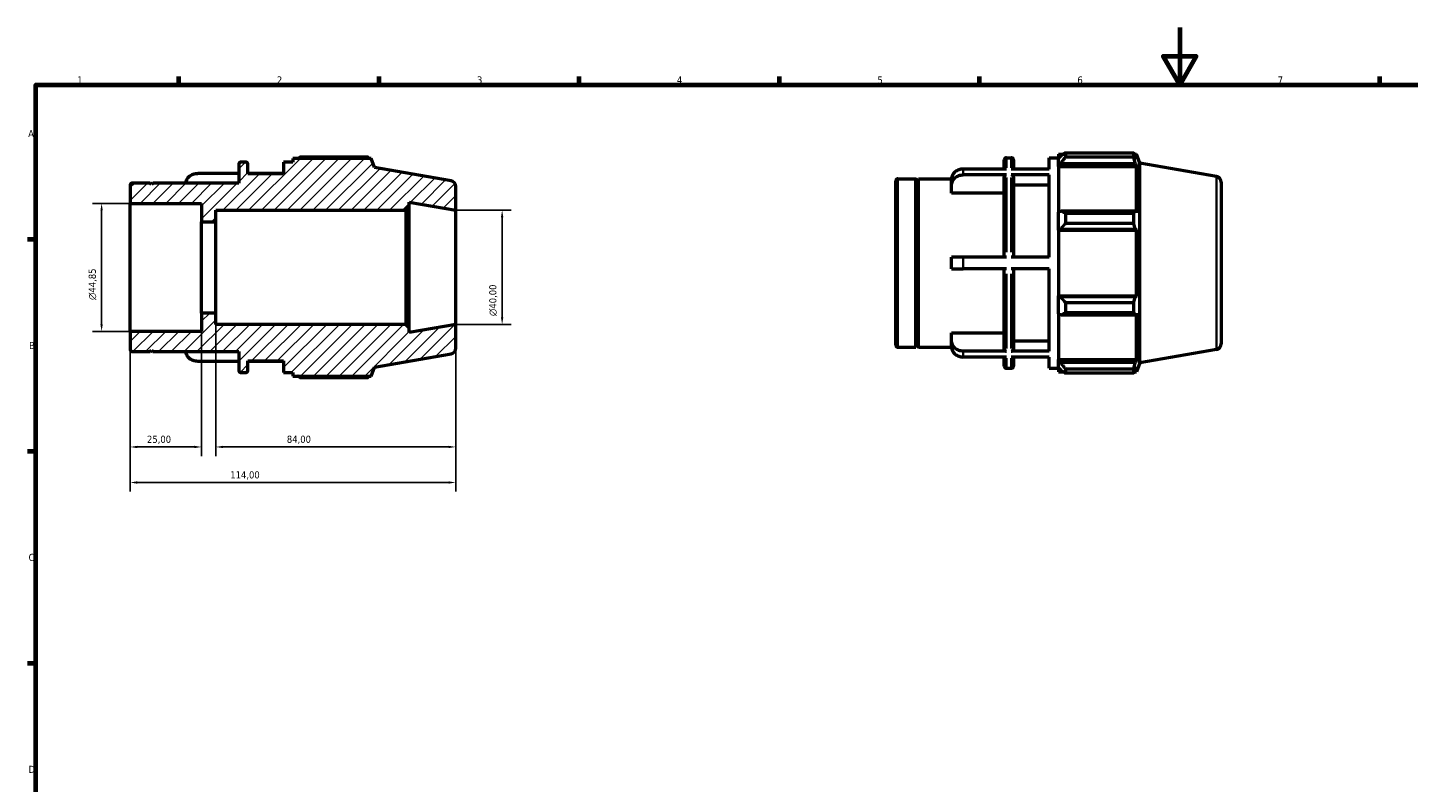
# Model space of a CAD drawing. Header units: millimetres. Extents: x 0 to 931, y 0 to 642.
# Tile 2 of 4: x 17 to 501, y 330 to 594. Entities that reach past the tile are written whole.
import ezdxf

# ---------------------------------------------------------------- set-up
doc = ezdxf.new("R2010")
doc.units = ezdxf.units.MM
for name, color, linetype, lineweight in [('Border (ISO)', 7, 'Continuous', 70), ('Dimension (ISO)', 7, 'Continuous', 25), ('Hatch (ISO)', 7, 'Continuous', 18), ('Visible (ISO)', 7, 'Continuous', 50), ('Visible Narrow (ISO)', 7, 'Continuous', 35)]:
    doc.layers.add(name, color=color, linetype=linetype, lineweight=lineweight)
doc.styles.add('Note Text (ISO)', font='tahoma.ttf')
doc.dimstyles.new('Default (ISO)', dxfattribs={"dimtxt": 2.5, "dimasz": 2.5, "dimexe": 3.175, "dimexo": 0, "dimgap": 0.762, "dimtad": 1, "dimrnd": 1e-08, "dimzin": 0, "dimtxsty": 'Note Text (ISO)', "dimcen": 0.09, "dimdle": 10, "dimclrd": 256, "dimclre": 256, "dimclrt": 232, "dimazin": 0, "dimtfac": 1.40208, "dimtmove": 0, "dimatfit": 3, "dimfxl": 1, "dimtolj": 1, "dimtzin": 0, "dimlwd": -1, "dimlwe": -1, "dimarcsym": 0})

# ---------------------------------------------------------------- blocks, each defined once
blk = doc.blocks.new('Borders Default Border')
at = {"layer": 'Border (ISO)'}
for p, q in [((70.08, 574), (70.08, 576.9)), ((140.17, 574), (140.17, 576.9)), ((210.25, 574), (210.25, 576.9)), ((280.33, 574), (280.33, 576.9)), ((350.42, 574), (350.42, 576.9)), ((490.58, 574), (490.58, 576.9)), ((20, 519.75), (17.1, 519.75)), ((20, 445.5), (17.1, 445.5)), ((20, 371.25), (17.1, 371.25))]:
    blk.add_line(p, q, dxfattribs=at)
at = {"layer": 'Border (ISO)', "flags": 128}
for points in [[(420.5, 594), (420.5, 574), (414.73, 584), (426.27, 584), (420.5, 574)], [(20, 20), (20, 574), (821, 574), (821, 20), (20, 20)]]:
    blk.add_lwpolyline(points, dxfattribs=at)
at = {"layer": 'Border (ISO)', "color": 232, "true_color": 0xca0064, "char_height": 2.5, "attachment_point": 7, "style": 'Note Text (ISO)'}
for s, insert in [('1', (34.48, 574.4)), ('2', (104.37, 574.4)), ('3', (174.43, 574.35)), ('4', (244.42, 574.4)), ('5', (314.64, 574.35)), ('6', (384.66, 574.35)), ('7', (454.77, 574.4)), ('A', (17.29, 555.62)), ('B', (17.59, 481.37)), ('C', (17.43, 407.08)), ('D', (17.43, 332.88))]:
    blk.add_mtext(s, dxfattribs=dict(at, insert=insert))
blk = doc.blocks.new('*D8')
at = {"layer": 'Defpoints', "color": 0, "transparency": 16777216}
for p in [(167, 490), (53, 487.58), (53, 434.62)]:
    blk.add_point(p, dxfattribs=at)
at = {"layer": 'Dimension (ISO)', "transparency": 16777216}
for p, q in [((167, 490), (167, 431.44)), ((53, 487.58), (53, 431.44)), ((164.5, 434.62), (55.5, 434.62))]:
    blk.add_line(p, q, dxfattribs=at)
for points in [[(55.5, 435.04), (55.5, 434.2), (53, 434.62)], [(164.5, 435.04), (164.5, 434.2), (167, 434.62)]]:
    blk.add_solid(points, dxfattribs=at)
at = {"layer": 'Dimension (ISO)', "color": 232, "true_color": 0xca0064, "transparency": 16777216, "insert": (88.05, 438.55), "char_height": 2.5, "attachment_point": 1, "style": 'Note Text (ISO)'}
blk.add_mtext('\\A1;114,00', dxfattribs=at)
blk = doc.blocks.new('*D9')
at = {"layer": 'Defpoints', "color": 0, "transparency": 16777216}
for p in [(83, 494), (167, 490), (83, 447.07)]:
    blk.add_point(p, dxfattribs=at)
at = {"layer": 'Dimension (ISO)', "transparency": 16777216}
for p, q in [((83, 494), (83, 443.9)), ((167, 490), (167, 443.9)), ((164.5, 447.07), (85.5, 447.07))]:
    blk.add_line(p, q, dxfattribs=at)
for points in [[(85.5, 447.49), (85.5, 446.66), (83, 447.07)], [(164.5, 447.49), (164.5, 446.66), (167, 447.07)]]:
    blk.add_solid(points, dxfattribs=at)
at = {"layer": 'Dimension (ISO)', "color": 232, "true_color": 0xca0064, "transparency": 16777216, "insert": (107.86, 451.02), "char_height": 2.5, "attachment_point": 1, "style": 'Note Text (ISO)'}
blk.add_mtext('\\A1;84,00', dxfattribs=at)
blk = doc.blocks.new('*D10')
at = {"layer": 'Defpoints', "color": 0, "transparency": 16777216}
for p in [(78, 494), (53, 487.58), (53, 447.07)]:
    blk.add_point(p, dxfattribs=at)
at = {"layer": 'Dimension (ISO)', "transparency": 16777216}
for p, q in [((78, 494), (78, 443.9)), ((53, 487.58), (53, 443.9)), ((75.5, 447.07), (55.5, 447.07))]:
    blk.add_line(p, q, dxfattribs=at)
for points in [[(55.5, 447.49), (55.5, 446.66), (53, 447.07)], [(75.5, 447.49), (75.5, 446.66), (78, 447.07)]]:
    blk.add_solid(points, dxfattribs=at)
at = {"layer": 'Dimension (ISO)', "color": 232, "true_color": 0xca0064, "transparency": 16777216, "insert": (58.89, 451.01), "char_height": 2.5, "attachment_point": 1, "style": 'Note Text (ISO)'}
blk.add_mtext('\\A1;25,00', dxfattribs=at)
blk = doc.blocks.new('*D11')
at = {"layer": 'Defpoints', "color": 0, "transparency": 16777216}
for p in [(167, 530), (167, 490), (183.24, 490)]:
    blk.add_point(p, dxfattribs=at)
at = {"layer": 'Dimension (ISO)', "transparency": 16777216}
for p, q in [((167, 530), (186.41, 530)), ((183.24, 527.5), (183.24, 492.5)), ((167, 490), (186.41, 490))]:
    blk.add_line(p, q, dxfattribs=at)
for points in [[(182.82, 527.5), (183.66, 527.5), (183.24, 530)], [(182.82, 492.5), (183.66, 492.5), (183.24, 490)]]:
    blk.add_solid(points, dxfattribs=at)
at = {"layer": 'Dimension (ISO)', "color": 232, "true_color": 0xca0064, "transparency": 16777216, "insert": (178.71, 492.94), "char_height": 2.5, "attachment_point": 1, "rotation": 90, "style": 'Note Text (ISO)'}
blk.add_mtext('\\A1;\\fAIGDT|b0|i0;\\H2.5000;\\ln\\fTahoma|b0|i0;\\H2.5000;40,00', dxfattribs=at)
blk = doc.blocks.new('*D12')
at = {"layer": 'Defpoints', "color": 0, "transparency": 16777216}
for p in [(53, 532.42), (43, 487.58), (53, 487.58)]:
    blk.add_point(p, dxfattribs=at)
at = {"layer": 'Dimension (ISO)', "transparency": 16777216}
for p, q in [((53, 532.42), (39.83, 532.42)), ((43, 529.92), (43, 490.08)), ((53, 487.58), (39.83, 487.58))]:
    blk.add_line(p, q, dxfattribs=at)
for points in [[(42.58, 529.92), (43.42, 529.92), (43, 532.42)], [(42.58, 490.08), (43.42, 490.08), (43, 487.58)]]:
    blk.add_solid(points, dxfattribs=at)
at = {"layer": 'Dimension (ISO)', "color": 232, "true_color": 0xca0064, "transparency": 16777216, "insert": (38.48, 498.56), "char_height": 2.5, "attachment_point": 1, "rotation": 90, "style": 'Note Text (ISO)'}
blk.add_mtext('\\A1;\\fAIGDT|b0|i0;\\H2.5000;\\ln\\fTahoma|b0|i0;\\H2.5000;44,85', dxfattribs=at)

msp = doc.modelspace()

# ---------------------------------------------------------------- hatches: boundary and pattern name
at = {"layer": 'Hatch (ISO)'}
h = msp.add_hatch(dxfattribs=at)
h.set_pattern_fill('ANSI31', color=256, scale=25.4, style=0)
h.set_pattern_definition([(45, (0, 0), (-2.245064, 2.245064), [])])
edge = h.paths.add_edge_path()
edge.add_ellipse((165, 481.678), major_axis=(0.347, -1.97), ratio=1, start_angle=0, end_angle=80)
edge.add_line((167, 481.678), (167, 490))
edge.add_line((167, 490), (150.714, 487.128))
edge.add_line((150.714, 487.128), (150.714, 488.8))
edge.add_line((150.714, 488.8), (149.514, 490))
edge.add_line((149.514, 490), (83, 490))
edge.add_line((83, 490), (83, 494))
edge.add_line((83, 494), (78, 494))
edge.add_line((78, 494), (78, 487.577))
edge.add_line((78, 487.577), (53, 487.577))
edge.add_line((53, 487.577), (53, 481.28))
edge.add_ellipse((53.8, 481.28), major_axis=(-0.8, 0), ratio=1, start_angle=0, end_angle=90)
edge.add_line((53.8, 480.48), (60, 480.48))
edge.add_line((60, 480.48), (60.5, 480.98))
edge.add_line((60.5, 480.98), (61, 480.48))
edge.add_line((61, 480.48), (91, 480.48))
edge.add_line((91, 480.48), (91, 473.9))
edge.add_ellipse((91.8, 473.9), major_axis=(-0.8, 0), ratio=1, start_angle=0, end_angle=90)
edge.add_line((91.8, 473.1), (93.457, 473.1))
edge.add_ellipse((93.457, 473.9), major_axis=(0, -0.8), ratio=1, start_angle=0, end_angle=90)
edge.add_line((94.257, 473.9), (94.257, 477.2))
edge.add_line((94.257, 477.2), (106.743, 477.2))
edge.add_line((106.743, 477.2), (106.743, 473.1))
edge.add_line((106.743, 473.1), (110, 473.1))
edge.add_line((110, 473.1), (110, 471.87))
edge.add_line((110, 471.87), (137.37, 471.87))
edge.add_line((137.37, 471.87), (138.5, 474.975))
edge.add_line((138.5, 474.975), (165.347, 479.709))
edge = h.paths.add_edge_path()
edge.add_ellipse((165, 538.322), major_axis=(2, 0), ratio=1, start_angle=0, end_angle=80)
edge.add_line((165.347, 540.291), (138.5, 545.025))
edge.add_line((138.5, 545.025), (137.37, 548.13))
edge.add_line((137.37, 548.13), (110, 548.13))
edge.add_line((110, 548.13), (110, 546.9))
edge.add_line((110, 546.9), (106.743, 546.9))
edge.add_line((106.743, 546.9), (106.743, 542.8))
edge.add_line((106.743, 542.8), (94.257, 542.8))
edge.add_line((94.257, 542.8), (94.257, 546.1))
edge.add_ellipse((93.457, 546.1), major_axis=(0.8, 0), ratio=1, start_angle=0, end_angle=90)
edge.add_line((93.457, 546.9), (91.8, 546.9))
edge.add_ellipse((91.8, 546.1), major_axis=(0, 0.8), ratio=1, start_angle=0, end_angle=90)
edge.add_line((91, 546.1), (91, 539.52))
edge.add_line((91, 539.52), (61, 539.52))
edge.add_line((61, 539.52), (60.5, 539.02))
edge.add_line((60.5, 539.02), (60, 539.52))
edge.add_line((60, 539.52), (53.8, 539.52))
edge.add_ellipse((53.8, 538.72), major_axis=(0, 0.8), ratio=1, start_angle=0, end_angle=90)
edge.add_line((53, 538.72), (53, 532.423))
edge.add_line((53, 532.423), (78, 532.423))
edge.add_line((78, 532.423), (78, 526))
edge.add_line((78, 526), (83, 526))
edge.add_line((83, 526), (83, 530))
edge.add_line((83, 530), (149.514, 530))
edge.add_line((149.514, 530), (150.714, 531.2))
edge.add_line((150.714, 531.2), (150.714, 532.872))
edge.add_line((150.714, 532.872), (167, 530))
edge.add_line((167, 530), (167, 538.322))

# ---------------------------------------------------------------- linework, layer by layer
at = {"layer": 'Visible (ISO)'}
for p, q in [((93.457, 546.9), (91.8, 546.9)), ((110, 546.9), (106.743, 546.9)), ((106.743, 546.9), (106.743, 542.8)), ((137.37, 548.13), (110, 548.13)), ((110, 548.13), (110, 546.9)), ((136.325, 548.578), (112.46, 548.578)), ((138.5, 545.025), (137.37, 548.13)), ((359.031, 544.452), (359.031, 547.62)), ((359.831, 548.42), (361.488, 548.42)), ((362.288, 547.62), (362.288, 544.452)), ((374.774, 544.452), (374.774, 548.42)), ((374.774, 548.42), (378.031, 548.42)), ((378.031, 549.65), (378.031, 548.276)), ((378.031, 549.65), (379.777, 549.65)), ((378.851, 549.058), (378.031, 548.276)), ((378.031, 545.705), (378.031, 548.276)), ((378.031, 545.705), (378.851, 546.433)), ((378.851, 546.433), (404.954, 546.433)), ((380.491, 550.098), (380.491, 548.615)), ((380.491, 550.098), (404.357, 550.098)), ((404.357, 548.615), (380.491, 548.615)), ((404.357, 548.615), (404.357, 550.098)), ((404.617, 549.65), (405.401, 549.65)), ((405.401, 547.885), (404.954, 549.058)), ((404.954, 546.433), (405.401, 545.342)), ((406.531, 546.545), (405.401, 549.65)), ((405.401, 547.885), (405.401, 549.65)), ((406.531, 476.494), (406.531, 546.545)), ((433.379, 541.811), (406.531, 546.545)), ((91, 542.932), (76.643, 542.932)), ((91, 546.1), (91, 539.52)), ((94.257, 542.8), (94.257, 546.1)), ((106.743, 542.932), (94.257, 542.932)), ((106.743, 542.8), (94.257, 542.8)), ((165.347, 540.291), (138.5, 545.025)), ((359.831, 544.452), (344.674, 544.452)), ((359.831, 542.402), (344.674, 542.402)), ((359.031, 513.57), (359.031, 541.708)), ((374.774, 544.452), (361.488, 544.452)), ((374.774, 542.402), (361.488, 542.402)), ((362.288, 541.708), (362.288, 513.57)), ((374.774, 513.57), (374.774, 542.402)), ((378.031, 545.342), (378.031, 545.705)), ((378.031, 545.342), (378.031, 529.316)), ((378.031, 545.342), (405.401, 545.342)), ((405.401, 529.126), (405.401, 545.342)), ((53, 538.72), (53, 532.423)), ((60, 539.52), (53.8, 539.52)), ((60.5, 539.02), (60, 539.52)), ((61, 539.52), (60.5, 539.02)), ((91, 539.52), (61, 539.52)), ((167, 530), (167, 538.322)), ((321.031, 482.8), (321.031, 540.24)), ((321.831, 541.04), (328.031, 541.04)), ((328.031, 482), (328.031, 541.04)), ((328.531, 540.54), (328.031, 541.04)), ((328.531, 540.54), (329.031, 541.04)), ((328.531, 482.5), (328.531, 540.54)), ((329.031, 482), (329.031, 541.04)), ((329.031, 541.04), (340.577, 541.04)), ((340.574, 538.845), (340.574, 540.895)), ((340.574, 535.998), (340.574, 538.845)), ((374.774, 538.845), (362.288, 538.845)), ((435.031, 539.842), (435.031, 483.198)), ((53, 532.423), (78, 532.423)), ((53, 487.577), (53, 532.423)), ((78, 532.423), (78, 526)), ((150.714, 531.2), (150.714, 532.872)), ((150.714, 532.872), (167, 530)), ((359.031, 535.998), (340.574, 535.998)), ((83, 526), (83, 530)), ((83, 530), (149.514, 530)), ((149.514, 530), (150.714, 531.2)), ((149.514, 530), (149.514, 490)), ((150.714, 488.8), (150.714, 531.2)), ((167, 490), (167, 530)), ((378.851, 529.694), (378.031, 529.316)), ((378.031, 523.109), (378.031, 529.316)), ((404.954, 529.694), (378.851, 529.694)), ((380.491, 528.982), (380.491, 525.403)), ((380.491, 528.982), (404.357, 528.982)), ((404.357, 525.403), (404.357, 528.982)), ((405.401, 529.126), (404.954, 529.694)), ((78, 526), (83, 526)), ((78, 494), (78, 526)), ((83, 494), (83, 526)), ((378.031, 523.109), (378.851, 523.356)), ((378.031, 522.986), (378.031, 523.109)), ((378.031, 522.986), (378.031, 500.054)), ((378.031, 522.986), (405.401, 522.986)), ((378.851, 523.356), (404.954, 523.356)), ((404.357, 525.403), (380.491, 525.403)), ((404.954, 523.356), (405.401, 522.986)), ((405.401, 500.054), (405.401, 522.986)), ((340.574, 509.47), (340.574, 513.57)), ((359.831, 513.57), (344.674, 513.57)), ((374.774, 513.57), (361.488, 513.57)), ((359.831, 509.47), (344.674, 509.47)), ((359.031, 481.332), (359.031, 509.47)), ((374.774, 509.47), (361.488, 509.47)), ((362.288, 509.47), (362.288, 481.332)), ((374.774, 480.638), (374.774, 509.47)), ((378.031, 499.931), (378.031, 500.054)), ((378.031, 500.054), (405.401, 500.054)), ((378.031, 493.724), (378.031, 499.931)), ((378.851, 499.684), (378.031, 499.931)), ((404.954, 499.684), (378.851, 499.684)), ((405.401, 500.054), (404.954, 499.684)), ((83, 494), (78, 494)), ((78, 494), (78, 487.577)), ((83, 490), (83, 494)), ((378.031, 493.724), (378.851, 493.345)), ((378.031, 493.724), (378.031, 477.698)), ((378.851, 493.345), (404.954, 493.345)), ((380.491, 497.637), (380.491, 494.058)), ((380.491, 497.637), (404.357, 497.637)), ((404.357, 494.058), (380.491, 494.058)), ((404.357, 494.058), (404.357, 497.637)), ((404.954, 493.345), (405.401, 493.913)), ((405.401, 477.698), (405.401, 493.913)), ((149.514, 490), (83, 490)), ((150.714, 488.8), (149.514, 490)), ((167, 490), (150.714, 487.128)), ((150.714, 487.128), (150.714, 488.8)), ((167, 481.678), (167, 490)), ((78, 487.577), (53, 487.577)), ((53, 487.577), (53, 481.28)), ((340.574, 484.195), (340.574, 487.041)), ((340.574, 487.041), (359.031, 487.041)), ((340.574, 482.145), (340.574, 484.195)), ((362.288, 484.195), (374.774, 484.195)), ((53.8, 480.48), (60, 480.48)), ((60, 480.48), (60.5, 480.98)), ((60.5, 480.98), (61, 480.48)), ((61, 480.48), (91, 480.48)), ((91, 480.48), (91, 473.9)), ((138.5, 474.975), (165.347, 479.709)), ((321.831, 482), (328.031, 482)), ((328.531, 482.5), (328.031, 482)), ((328.531, 482.5), (329.031, 482)), ((329.031, 482), (340.577, 482)), ((359.831, 480.638), (344.674, 480.638)), ((374.774, 480.638), (361.488, 480.638)), ((433.379, 481.228), (406.531, 476.494)), ((91, 477.068), (76.643, 477.068)), ((94.257, 473.9), (94.257, 477.2)), ((94.257, 477.2), (106.743, 477.2)), ((106.743, 477.068), (94.257, 477.068)), ((106.743, 477.2), (106.743, 473.1)), ((137.37, 471.87), (138.5, 474.975)), ((359.831, 478.588), (344.674, 478.588)), ((359.031, 475.42), (359.031, 478.588)), ((359.831, 474.62), (361.488, 474.62)), ((374.774, 478.588), (361.488, 478.588)), ((362.288, 478.588), (362.288, 475.42)), ((374.774, 474.62), (374.774, 478.588)), ((374.774, 474.62), (378.031, 474.62)), ((378.031, 477.334), (378.031, 477.698)), ((378.031, 477.698), (405.401, 477.698)), ((378.031, 474.764), (378.031, 477.334)), ((378.851, 476.607), (378.031, 477.334)), ((378.031, 474.764), (378.851, 473.981)), ((378.031, 474.764), (378.031, 473.39)), ((404.954, 476.607), (378.851, 476.607)), ((380.491, 474.424), (380.491, 472.942)), ((380.491, 474.424), (404.357, 474.424)), ((404.357, 472.942), (404.357, 474.424)), ((405.401, 477.698), (404.954, 476.607)), ((404.954, 473.981), (405.401, 475.155)), ((406.531, 476.494), (405.401, 473.39)), ((405.401, 473.39), (405.401, 475.155)), ((91.8, 473.1), (93.457, 473.1)), ((106.743, 473.1), (110, 473.1)), ((110, 473.1), (110, 471.87)), ((110, 471.87), (137.37, 471.87)), ((112.46, 471.422), (136.325, 471.422)), ((378.031, 473.39), (379.777, 473.39)), ((404.357, 472.942), (380.491, 472.942)), ((404.617, 473.39), (405.401, 473.39))]:
    msp.add_line(p, q, dxfattribs=at)
for centre, radius, start, end in [((91.8, 546.1), 0.8, 90, 180), ((93.457, 546.1), 0.8, 0, 90), ((359.831, 547.62), 0.8, 90, 180), ((361.488, 547.62), 0.8, 0, 90), ((433.031, 539.842), 2, 0, 80), ((53.8, 538.72), 0.8, 90, 180), ((165, 538.322), 2, 0, 80), ((321.831, 540.24), 0.8, 90, 180), ((53.8, 481.28), 0.8, 180, 270), ((165, 481.678), 2, 280, 0), ((321.831, 482.8), 0.8, 180, 270), ((433.031, 483.198), 2, 280, 0), ((91.8, 473.9), 0.8, 180, 270), ((93.457, 473.9), 0.8, 270, 0), ((359.831, 475.42), 0.8, 180, 270), ((361.488, 475.42), 0.8, 270, 0)]:
    msp.add_arc(centre, radius, start, end, dxfattribs=at)
for points, weights in [([(111.745, 548.13), (112.097, 548.352), (112.46, 548.578)], [1.00928275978, 1.01089016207, 1.012350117]), ([(136.585, 548.13), (136.458, 548.352), (136.325, 548.578)], [1.00129130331, 1.00071957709, 1]), ([(380.491, 550.098), (379.638, 549.567), (378.851, 549.058)], [1.012350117, 1.00892977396, 1.0047001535]), ([(378.851, 546.433), (379.638, 547.502), (380.491, 548.615)], [1.0047001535, 1.00892977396, 1.012350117]), ([(404.357, 550.098), (404.667, 549.567), (404.954, 549.058)], [1, 1.00169072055, 1.00256521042]), ([(404.954, 546.433), (404.667, 547.502), (404.357, 548.615)], [1.00256521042, 1.00169072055, 1]), ([(380.491, 528.982), (379.638, 529.345), (378.851, 529.694)], [1.012350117, 1.00892977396, 1.0047001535]), ([(404.357, 528.982), (404.667, 529.345), (404.954, 529.694)], [1, 1.00169072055, 1.00256521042]), ([(378.851, 523.356), (379.638, 524.358), (380.491, 525.403)], [1.0047001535, 1.00892977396, 1.012350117]), ([(404.954, 523.356), (404.667, 524.358), (404.357, 525.403)], [1.00256521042, 1.00169072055, 1]), ([(380.491, 497.637), (379.638, 498.681), (378.851, 499.684)], [1.012350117, 1.00892977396, 1.0047001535]), ([(404.357, 497.637), (404.667, 498.681), (404.954, 499.684)], [1, 1.00169072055, 1.00256521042]), ([(378.851, 493.345), (379.638, 493.694), (380.491, 494.058)], [1.0047001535, 1.00892977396, 1.012350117]), ([(404.954, 493.345), (404.667, 493.694), (404.357, 494.058)], [1.00256521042, 1.00169072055, 1]), ([(380.491, 474.424), (379.638, 475.538), (378.851, 476.607)], [1.012350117, 1.00892977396, 1.0047001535]), ([(378.851, 473.981), (379.638, 473.472), (380.491, 472.942)], [1.0047001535, 1.00892977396, 1.012350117]), ([(404.357, 474.424), (404.667, 475.538), (404.954, 476.607)], [1, 1.00169072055, 1.00256521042]), ([(404.954, 473.981), (404.667, 473.472), (404.357, 472.942)], [1.00256521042, 1.00169072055, 1]), ([(112.46, 471.422), (112.097, 471.648), (111.745, 471.87)], [1.012350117, 1.01089016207, 1.00928275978]), ([(136.325, 471.422), (136.458, 471.648), (136.585, 471.87)], [1, 1.00071957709, 1.00129130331])]:
    msp.add_rational_spline(points, weights, degree=2, dxfattribs=at)
for points, knots in [([(72.546, 539.52), (72.555, 539.698), (72.579, 539.885), (72.676, 540.304), (72.758, 540.534), (72.952, 540.94), (73.081, 541.153), (73.388, 541.551), (73.566, 541.736), (73.924, 542.046), (74.137, 542.2), (74.595, 542.466), (74.841, 542.578), (75.308, 542.745), (75.573, 542.817), (76.114, 542.91), (76.39, 542.932), (76.643, 542.932)], [-0.59129907, -0.59129907, -0.59129907, -0.59129907, -0.53164551, -0.53164551, -0.45555856, -0.45555856, -0.37955732, -0.37955732, -0.30355608, -0.30355608, -0.22763702, -0.22763702, -0.15171797, -0.15171797, -0.07585898, -0.07585898, 0, 0, 0, 0]), ([(344.674, 544.452), (344.421, 544.452), (344.145, 544.43), (343.604, 544.337), (343.34, 544.265), (342.872, 544.097), (342.626, 543.986), (342.168, 543.72), (341.955, 543.566), (341.597, 543.256), (341.419, 543.071), (341.112, 542.673), (340.983, 542.46), (340.79, 542.054), (340.707, 541.824), (340.599, 541.354), (340.574, 541.115), (340.574, 540.895)], [0, 0, 0, 0, 0.07585898, 0.07585898, 0.15171797, 0.15171797, 0.22763702, 0.22763702, 0.30355608, 0.30355608, 0.37955732, 0.37955732, 0.45555856, 0.45555856, 0.53164551, 0.53164551, 0.60773247, 0.60773247, 0.60773247, 0.60773247]), ([(340.574, 538.845), (340.574, 539.065), (340.599, 539.304), (340.707, 539.774), (340.79, 540.004), (340.983, 540.41), (341.112, 540.623), (341.419, 541.021), (341.597, 541.206), (341.955, 541.516), (342.168, 541.67), (342.626, 541.936), (342.872, 542.047), (343.34, 542.215), (343.604, 542.287), (344.145, 542.38), (344.421, 542.402), (344.674, 542.402)], [-0.60773247, -0.60773247, -0.60773247, -0.60773247, -0.53164551, -0.53164551, -0.45555856, -0.45555856, -0.37955732, -0.37955732, -0.30355608, -0.30355608, -0.22763702, -0.22763702, -0.15171797, -0.15171797, -0.07585898, -0.07585898, 0, 0, 0, 0]), ([(359.831, 542.402), (359.732, 542.402), (359.616, 542.382), (359.434, 542.316), (359.335, 542.259), (359.196, 542.138), (359.13, 542.053), (359.054, 541.894), (359.031, 541.794), (359.031, 541.708)], [0, 0, 0, 0, 0.02961626, 0.02961626, 0.05925595, 0.05925595, 0.08890093, 0.08890093, 0.118571, 0.118571, 0.118571, 0.118571]), ([(362.288, 541.708), (362.288, 541.794), (362.265, 541.894), (362.19, 542.053), (362.124, 542.138), (361.984, 542.259), (361.886, 542.316), (361.703, 542.382), (361.587, 542.402), (361.488, 542.402)], [-0.118571, -0.118571, -0.118571, -0.118571, -0.08888908, -0.08888908, -0.05923226, -0.05923226, -0.02960443, -0.02960443, 0, 0, 0, 0]), ([(344.674, 513.57), (344.421, 513.57), (344.145, 513.57), (343.604, 513.57), (343.34, 513.57), (342.872, 513.57), (342.626, 513.57), (342.168, 513.57), (341.955, 513.57), (341.597, 513.57), (341.419, 513.57), (341.112, 513.57), (340.983, 513.57), (340.79, 513.57), (340.707, 513.57), (340.599, 513.57), (340.574, 513.57), (340.574, 513.57)], [0, 0, 0, 0, 0.07585898, 0.07585898, 0.15171797, 0.15171797, 0.22763702, 0.22763702, 0.30355608, 0.30355608, 0.37955732, 0.37955732, 0.45555856, 0.45555856, 0.53164551, 0.53164551, 0.60773247, 0.60773247, 0.60773247, 0.60773247]), ([(340.574, 509.47), (340.574, 509.47), (340.599, 509.47), (340.707, 509.47), (340.79, 509.47), (340.983, 509.47), (341.112, 509.47), (341.419, 509.47), (341.597, 509.47), (341.955, 509.47), (342.168, 509.47), (342.626, 509.47), (342.872, 509.47), (343.34, 509.47), (343.604, 509.47), (344.145, 509.47), (344.421, 509.47), (344.674, 509.47)], [-0.60773247, -0.60773247, -0.60773247, -0.60773247, -0.53164551, -0.53164551, -0.45555856, -0.45555856, -0.37955732, -0.37955732, -0.30355608, -0.30355608, -0.22763702, -0.22763702, -0.15171797, -0.15171797, -0.07585898, -0.07585898, 0, 0, 0, 0]), ([(344.674, 480.638), (344.421, 480.638), (344.145, 480.659), (343.604, 480.753), (343.34, 480.824), (342.872, 480.992), (342.626, 481.104), (342.168, 481.369), (341.955, 481.524), (341.597, 481.834), (341.419, 482.019), (341.112, 482.417), (340.983, 482.63), (340.79, 483.035), (340.707, 483.265), (340.599, 483.735), (340.574, 483.975), (340.574, 484.195)], [0, 0, 0, 0, 0.07585898, 0.07585898, 0.15171797, 0.15171797, 0.22763702, 0.22763702, 0.30355608, 0.30355608, 0.37955732, 0.37955732, 0.45555856, 0.45555856, 0.53164551, 0.53164551, 0.60773247, 0.60773247, 0.60773247, 0.60773247]), ([(76.643, 477.068), (76.39, 477.068), (76.114, 477.09), (75.573, 477.183), (75.308, 477.255), (74.841, 477.422), (74.595, 477.534), (74.137, 477.8), (73.924, 477.954), (73.566, 478.264), (73.388, 478.449), (73.081, 478.847), (72.952, 479.06), (72.758, 479.466), (72.676, 479.696), (72.579, 480.115), (72.555, 480.302), (72.546, 480.48)], [0, 0, 0, 0, 0.07585898, 0.07585898, 0.15171797, 0.15171797, 0.22763702, 0.22763702, 0.30355608, 0.30355608, 0.37955732, 0.37955732, 0.45555856, 0.45555856, 0.53164551, 0.53164551, 0.59129907, 0.59129907, 0.59129907, 0.59129907]), ([(340.574, 482.145), (340.574, 481.925), (340.599, 481.685), (340.707, 481.215), (340.79, 480.985), (340.983, 480.58), (341.112, 480.367), (341.419, 479.969), (341.597, 479.784), (341.955, 479.474), (342.168, 479.319), (342.626, 479.054), (342.872, 478.942), (343.34, 478.774), (343.604, 478.703), (344.145, 478.609), (344.421, 478.588), (344.674, 478.588)], [-0.60773247, -0.60773247, -0.60773247, -0.60773247, -0.53164551, -0.53164551, -0.45555856, -0.45555856, -0.37955732, -0.37955732, -0.30355608, -0.30355608, -0.22763702, -0.22763702, -0.15171797, -0.15171797, -0.07585898, -0.07585898, 0, 0, 0, 0]), ([(359.031, 481.332), (359.031, 481.246), (359.054, 481.145), (359.13, 480.987), (359.196, 480.902), (359.335, 480.78), (359.434, 480.723), (359.616, 480.658), (359.732, 480.638), (359.831, 480.638)], [-0.118571, -0.118571, -0.118571, -0.118571, -0.08890093, -0.08890093, -0.05925595, -0.05925595, -0.02961626, -0.02961626, 0, 0, 0, 0]), ([(361.488, 480.638), (361.587, 480.638), (361.703, 480.658), (361.886, 480.723), (361.984, 480.78), (362.124, 480.901), (362.19, 480.987), (362.265, 481.145), (362.288, 481.246), (362.288, 481.332)], [0, 0, 0, 0, 0.02960443, 0.02960443, 0.05923226, 0.05923226, 0.08888908, 0.08888908, 0.118571, 0.118571, 0.118571, 0.118571])]:
    msp.add_open_spline(points, degree=3, knots=knots, dxfattribs=at)
at = {"layer": 'Visible Narrow (ISO)'}
for p, q in [((359.831, 548.41), (359.831, 544.832)), ((361.488, 544.832), (361.488, 548.41)), ((344.674, 544.359), (344.674, 542.514)), ((321.831, 540.676), (321.831, 482.363)), ((359.831, 541.423), (359.831, 515.291)), ((361.488, 515.291), (361.488, 541.423)), ((433.379, 481.601), (433.379, 541.438)), ((344.674, 513.365), (344.674, 509.675)), ((359.831, 507.748), (359.831, 481.617)), ((361.488, 481.617), (361.488, 507.748)), ((344.674, 480.526), (344.674, 478.681)), ((359.831, 478.207), (359.831, 474.63)), ((361.488, 474.63), (361.488, 478.207))]:
    msp.add_line(p, q, dxfattribs=at)

# ---------------------------------------------------------------- block references
msp.add_blockref('Borders Default Border', (0, 0))

# ---------------------------------------------------------------- dimensions: what is measured, and where the dimension line sits
at = {"layer": 'Dimension (ISO)'}
for base, p1, p2, picture, middle in [((43, 487.577), (53, 532.423), (53, 487.577), '*D12', (43, 504.094)), ((183.238, 490), (167, 530), (167, 490), '*D11', (183.238, 498.5))]:
    dim = msp.add_linear_dim(base=base, p1=p1, p2=p2, angle=90, text='\\fAIGDT|b0|i0;\\H2.5000;\\ln\\fTahoma|b0|i0;\\H2.5000;<>', dimstyle='Default (ISO)', override={"dimdec": 2, "dimtp": 0, "dimtm": 0, "dimtdec": 2, "dimtofl": 0, "dimatfit": 1}, dxfattribs=at)
    dim.commit()
    dim.dimension.update_dxf_attribs({"geometry": picture, "text_midpoint": middle, "dimtype": 160})
for base, p1, p2, picture, middle in [((53, 447.075), (78, 494), (53, 487.577), '*D10', (63, 447.075)), ((83, 447.075), (167, 490), (83, 494), '*D9', (112, 447.075)), ((53, 434.619), (167, 490), (53, 487.577), '*D8', (93, 434.619))]:
    dim = msp.add_linear_dim(base=base, p1=p1, p2=p2, angle=180, dimstyle='Default (ISO)', override={"dimdec": 2, "dimtp": 0, "dimtm": 0, "dimtdec": 2, "dimtofl": 0, "dimatfit": 1}, dxfattribs=at)
    dim.commit()
    dim.dimension.update_dxf_attribs({"geometry": picture, "text_midpoint": middle, "dimtype": 160})

doc.saveas('drawing.dxf')
